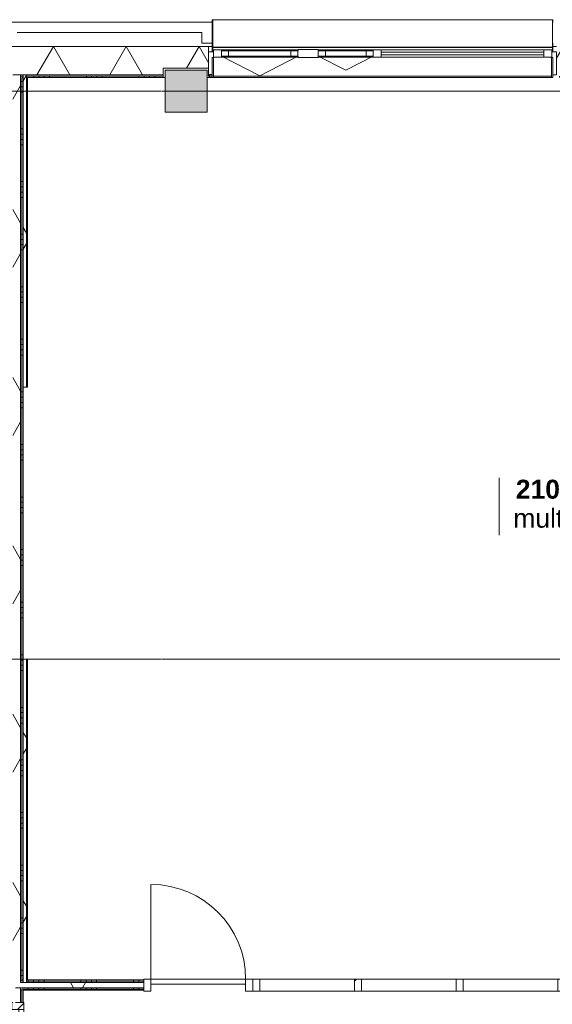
# Model space of a CAD drawing. Header units: millimetres. Extents: x -6115 to 78411, y -6358 to 59618.
# Tile 57 of 99: x 21616 to 26681, y 39917 to 49280. Entities that reach past the tile are written whole.
import ezdxf

# ---------------------------------------------------------------- set-up
doc = ezdxf.new("R2010")
doc.units = ezdxf.units.MM
doc.linetypes.add('stramien', pattern=[22.225, 12.7, -3.175, 3.175, -3.175])
for name, color, linetype, lineweight in [('00_Algemeen', 7, 'Continuous', 35), ('22_Metselwerk', 7, 'Continuous', 9), ('25_Metaalconstructiewerk', 7, 'Continuous', 9), ('30_Kozijnen-ramen-deuren', 7, 'Continuous', 9), ('42_Dekvloeren en vloersystemen', 7, 'Continuous', 9)]:
    doc.layers.add(name, color=color, linetype=linetype, lineweight=lineweight)
doc.styles.add('Arial_1', font='arial.ttf', dxfattribs={"height": 180})
doc.styles.add('Arial_B', font='arialbd.ttf', dxfattribs={"height": 180})
pattern_1 = [(90, (27197.5, 40050), (-500, -2e-12), []), (90, (27247.5, 40050), (-500, -2e-12), []), (90, (27297.5, 40050), (-500, -2e-12), []), (90, (27347.5, 40050), (-500, -2e-12), [])]
pattern_2 = [(60, (0, 0), (-692.82, 400), []), (120, (0, 0), (-692.82, -400), [])]
pattern_3 = [(180, (21650, 44590), (7e-13, -500), []), (180, (21650, 44640), (7e-13, -500), []), (180, (21650, 44690), (7e-13, -500), []), (180, (21650, 44740), (7e-13, -500), [])]

# ---------------------------------------------------------------- blocks, each defined once
blk = doc.blocks.new('Direct Shape - 2410-10368 v1 - IFC-model constructie _zonder onderbouw_ _MM21228_-1202243-02 tweede verdieping overzicht')
at = {"layer": '25_Metaalconstructiewerk'}
blk.add_hatch(color=256, dxfattribs=at).paths.add_polyline_path([(23400, 48400), (23400, 48800), (23000, 48800), (23000, 48400), (23001.7, 48400)])
for p, q in [((23000, 48800), (23000, 48400)), ((23400, 48800), (23000, 48800)), ((23400, 48400), (23400, 48800)), ((23000, 48400), (23400, 48400))]:
    blk.add_line(p, q, dxfattribs=at)
blk = doc.blocks.new('Direct Shape - NLRS_28_SC_TLB_kolom vierkant prefab_gen_AT_kolom vierkant_gen_lxb 400x400_856089-1202244-02 tweede verdieping overzicht')
blk.add_blockref('Direct Shape - 2410-10368 v1 - IFC-model constructie _zonder onderbouw_ _MM21228_-1202243-02 tweede verdieping overzicht', (0, 0))
blk = doc.blocks.new('2410-10368 v1 - IFC-model constructie _zonder onderbouw_ _MM21228__ifc-1-02 tweede verdieping overzicht')
at = {"layer": '25_Metaalconstructiewerk', "lineweight": 9}
blk.add_blockref('Direct Shape - NLRS_28_SC_TLB_kolom vierkant prefab_gen_AT_kolom vierkant_gen_lxb 400x400_856089-1202244-02 tweede verdieping overzicht', (0, 0), dxfattribs=at)
blk = doc.blocks.new('32_AEE_VO_FIX_Binnendeuren - DD_1800x2600_glasdeuren meranti-8429456-02 tweede verdieping overzicht')
at = {"layer": '30_Kozijnen-ramen-deuren', "true_color": 0xc0c0c0}
h = blk.add_hatch(dxfattribs=at)
h.set_pattern_fill('FP_161', color=9, style=0, pattern_type=2)
h.set_pattern_definition([(135, (38967, -21600), (-212.132, -212.132), [])])
h.paths.add_polyline_path([(967, -57), (967, 57), (900, 57), (900, -57)])
h.paths.add_polyline_path([(-900, 57), (-967, 57), (-967, -57), (-900, -57)])
at = {"layer": '30_Kozijnen-ramen-deuren', "true_color": 0xbfbfbf}
for points in [[(-200, 57), (-700, 57), (-700, 7), (-200, 7)], [(700, 7), (700, 57), (200, 57), (200, 7)]]:
    blk.add_hatch(color=9, dxfattribs=at).paths.add_polyline_path(points)
at = {"layer": '30_Kozijnen-ramen-deuren'}
for p, q in [((-900, 57), (-967, 57)), ((-967, 57), (-967, 50)), ((-700, 57), (-900, 57)), ((-900, 57), (-900, 7)), ((-900, -57), (-900, 57)), ((-900, 7), (-700, 7)), ((-200, 57), (-700, 57)), ((-700, 7), (-700, 57)), ((-700, 7), (-200, 7)), ((0, 57), (-200, 57)), ((-200, 57), (-200, 7)), ((-200, 7), (0, 7)), ((0, 57), (200, 57)), ((0, 7), (0, 57)), ((0, 7), (0, 57)), ((200, 7), (0, 7)), ((200, 57), (700, 57)), ((200, 57), (200, 7)), ((700, 7), (200, 7)), ((700, 57), (900, 57)), ((700, 7), (700, 57)), ((900, 7), (700, 7)), ((900, 57), (900, 7)), ((900, 57), (900, -57)), ((967, 57), (900, 57)), ((-967, -50), (-967, -57)), ((-967, -57), (-900, -57)), ((900, -57), (967, -57))]:
    blk.add_line(p, q, dxfattribs=at)
blk = doc.blocks.new('32_AEE_VO_FIX_Binnendeuren - D_900x2600_Dicht Paneel lariks-8016393-02 tweede verdieping overzicht')
at = {"layer": '30_Kozijnen-ramen-deuren'}
for p, q in [((-450, 57), (-517, 57)), ((-517, 57), (-517, 50)), ((450, 57), (-450, 57)), ((-450, 57), (-450, 7)), ((-450, -57), (-450, 57)), ((-450, 7), (450, 7)), ((450, 7), (450, 57)), ((450, 57), (450, -57)), ((517, 57), (450, 57)), ((517, -57), (517, 57)), ((-517, -50), (-517, -57)), ((-517, -57), (-450, -57)), ((450, -57), (517, -57))]:
    blk.add_line(p, q, dxfattribs=at)
blk = doc.blocks.new('31_AEE_SA_Stelkozijn Special A3 - Specials A3-8377120-02 tweede verdieping overzicht')
at = {"layer": '30_Kozijnen-ramen-deuren', "lineweight": 18}
for p, q in [((-1620.1, 502.5), (-1655, 502.5)), ((-1655, 502.5), (-1655, 284.5)), ((-1620.1, 338.5), (-1620.1, 502.5)), ((1655, 502.5), (1620.1, 502.5)), ((1620.1, 502.5), (1620.1, 338.5)), ((1655, 284.5), (1655, 502.5)), ((-1655, 284.5), (-1608.1, 284.5)), ((-1608.1, 338.5), (-1620.1, 338.5)), ((-1608.1, 284.5), (-1608.1, 338.5)), ((1620.1, 338.5), (1608.1, 338.5)), ((1608.1, 338.5), (1608.1, 284.5)), ((1608.1, 284.5), (1655, 284.5))]:
    blk.add_line(p, q, dxfattribs=at)
at = {"layer": '30_Kozijnen-ramen-deuren'}
for p, q in [((-1607.6, 514.5), (1607.6, 514.5)), ((1647.4, 514.5), (1655, 514.5)), ((1655, 514.5), (1655, 502.5)), ((-1620, 232.5), (-1655, 232.5)), ((1655, 232.5), (1620, 232.5))]:
    blk.add_line(p, q, dxfattribs=at)
blk = doc.blocks.new('41_AEE_SA_Lekdorpel_40mm overstek - Lekdorpel-6559035-02 tweede verdieping overzicht')
at = {"layer": '30_Kozijnen-ramen-deuren'}
for p, q in [((-1620, 200), (-1620, 280.5)), ((-1608.1, 280.5), (-1620, 280.5)), ((-1615, -13.4), (-1615, 279.5)), ((-1615, 279.5), (-1608.1, 279.5)), ((1620, 280.5), (1608.1, 280.5)), ((1608.1, 279.5), (1615, 279.5)), ((1615, 279.5), (1615, -13.4)), ((1620, 280.5), (1620, 200)), ((1620, 0), (1620, -13.4)), ((-1620, -13.4), (-1620, 0)), ((-1620, -13.4), (-1620, -22.5)), ((-1620, -21.5), (-1620, -22.5)), ((-1620, -22.5), (-1615, -22.5)), ((-1615, -13.4), (-1615, -22.5)), ((-1615, -21.7), (-1615, -22.5)), ((-1615, -22.5), (1615, -22.5)), ((1615, -22.5), (1615, -13.4)), ((1615, -22.5), (1615, -21.7)), ((1615, -22.5), (1620, -22.5)), ((1620, -22.5), (1620, -13.4)), ((1620, -22.5), (1620, -21.5))]:
    blk.add_line(p, q, dxfattribs=at)
blk = doc.blocks.new('AEE_SA_Dagkant_interieur - Dagkant Interieur-6559036-02 tweede verdieping overzicht')
at = {"layer": '30_Kozijnen-ramen-deuren', "lineweight": 18}
for p, q in [((-1607.6, 527), (-1620.1, 527)), ((-1620.1, 527), (-1620.1, 335.6)), ((-1607.6, 335.6), (-1607.6, 527)), ((1620.1, 527), (1607.6, 527)), ((1607.6, 527), (1607.6, 335.6)), ((1620.1, 335.6), (1620.1, 527)), ((-1620.1, 335.6), (-1607.6, 335.6)), ((1607.6, 335.6), (1620.1, 335.6))]:
    blk.add_line(p, q, dxfattribs=at)
blk = doc.blocks.new('32_AEE_VO_FIX_Binnenramen - 32_AEE_kozijn hout 3-delig 900x1800 lariks-7993482-02 tweede verdieping overzicht')
at = {"layer": '30_Kozijnen-ramen-deuren', "true_color": 0xc0c0c0}
h = blk.add_hatch(dxfattribs=at)
h.set_pattern_fill('FP_353', color=9, style=0, pattern_type=2)
h.set_pattern_definition([(45, (-25316, -40100), (-212.132, 212.132), [])])
h.paths.add_polyline_path([(-450, -57), (-450, 57), (-517, 57), (-517, -57)])
at = {"layer": '30_Kozijnen-ramen-deuren'}
for p, q in [((-1417, 57), (-1484, 57)), ((-1484, 57), (-1484, -57)), ((-1417, -57), (-1417, 57)), ((-1417, 57), (-517, 57)), ((-450, 57), (-517, 57)), ((-517, 57), (-517, -57)), ((-450, -57), (-450, 57)), ((-450, 57), (450, 57)), ((517, 57), (450, 57)), ((450, 57), (450, -57)), ((517, -57), (517, 57)), ((517, 57), (1417, 57)), ((1484, 57), (1417, 57)), ((1417, 57), (1417, -57)), ((1484, 50), (1484, 57)), ((-1484, -57), (-1417, -57)), ((-1417, -57), (-517, -57)), ((-517, -57), (-450, -57)), ((-450, -57), (450, -57)), ((450, -57), (517, -57)), ((517, -57), (1417, -57)), ((1417, -57), (1484, -57)), ((1484, -57), (1484, -50))]:
    blk.add_line(p, q, dxfattribs=at)
blk = doc.blocks.new('System Panel - 31_AEE_glas-6558940-02 tweede verdieping overzicht')
at = {"layer": '30_Kozijnen-ramen-deuren'}
for p, q in [((773, 12.5), (-773, 12.5)), ((-773, 12.5), (-773, -12.5)), ((773, -12.5), (773, 12.5)), ((-773, -12.5), (773, -12.5))]:
    blk.add_line(p, q, dxfattribs=at)
blk = doc.blocks.new('Rectangular Mullion - 21_AEE_aluminium_BxD_76x68mm-6558924-02 tweede verdieping overzicht')
at = {"layer": '30_Kozijnen-ramen-deuren'}
for p, q in [((25053.5, 48992), (26599.5, 48992)), ((25053.5, 48924), (26599.5, 48924))]:
    blk.add_line(p, q, dxfattribs=at)
blk = doc.blocks.new('Rectangular Mullion - 21_AEE_aluminium_BxD_76x68mm-6558947-02 tweede verdieping overzicht')
at = {"layer": '30_Kozijnen-ramen-deuren'}
for p, q in [((0, 34), (-76, 34)), ((-76, 34), (-76, -34)), ((0, -34), (0, 34)), ((-76, -34), (0, -34))]:
    blk.add_line(p, q, dxfattribs=at)
blk = doc.blocks.new('31_AEE_VO_Vliesgevel Paneel - Raam Paneel-6558952-02 tweede verdieping overzicht')
at = {"layer": '30_Kozijnen-ramen-deuren'}
for p, q in [((-296.8, 25), (-363.8, 25)), ((-363.8, 25), (-363.8, -25)), ((296.8, 25), (-296.8, 25)), ((-296.8, -25), (-296.8, 25)), ((363.8, 25), (296.8, 25)), ((296.8, 25), (296.8, -25)), ((363.8, -25), (363.8, 25)), ((-363.8, -25), (-296.8, -25)), ((-296.8, -25), (296.8, -25)), ((296.8, -25), (363.8, -25))]:
    blk.add_line(p, q, dxfattribs=at)
blk = doc.blocks.new('Rectangular Mullion - 21_AEE_aluminium_BxD_76x68mm-6558954-02 tweede verdieping overzicht')
at = {"layer": '30_Kozijnen-ramen-deuren'}
for p, q in [((-76, 34), (0, 34)), ((-76, 25), (-76, 34)), ((0, 34), (0, -34)), ((-76, -34), (-76, -25)), ((0, -34), (-76, -34))]:
    blk.add_line(p, q, dxfattribs=at)
blk = doc.blocks.new('Rectangular Mullion - 21_AEE_aluminium_BxD_193x77mm-V230-02 tweede verdieping overzicht')
at = {"layer": '30_Kozijnen-ramen-deuren'}
for p, q in [((-96.5, 38.5), (96.5, 38.5)), ((-96.5, 25), (-96.5, 38.5)), ((96.5, 38.5), (96.5, 25)), ((-96.5, -38.5), (-96.5, -25)), ((96.5, -38.5), (-96.5, -38.5)), ((96.5, -25), (96.5, -38.5))]:
    blk.add_line(p, q, dxfattribs=at)
blk = doc.blocks.new('31_AEE_VO_Vliesgevel Paneel - Raam Paneel-6558957-02 tweede verdieping overzicht')
at = {"layer": '30_Kozijnen-ramen-deuren'}
for p, q in [((-193.75, 25), (-260.75, 25)), ((-260.75, 25), (-260.75, -25)), ((193.75, 25), (-193.75, 25)), ((-193.75, -25), (-193.75, 25)), ((260.75, 25), (193.75, 25)), ((193.75, 25), (193.75, -25)), ((260.75, -25), (260.75, 25)), ((-260.75, -25), (-193.75, -25)), ((-193.75, -25), (193.75, -25)), ((193.75, -25), (260.75, -25))]:
    blk.add_line(p, q, dxfattribs=at)
blk = doc.blocks.new('Rectangular Mullion - 21_AEE_aluminium_BxD_76x68mm-6558935-02 tweede verdieping overzicht')
at = {"layer": '30_Kozijnen-ramen-deuren'}
for p, q in [((-38, 34), (38, 34)), ((-38, -34), (-38, 34)), ((38, 34), (38, 25)), ((38, -34), (-38, -34)), ((38, -25), (38, -34))]:
    blk.add_line(p, q, dxfattribs=at)
blk = doc.blocks.new('Rectangular Mullion - 21_AEE_aluminium_BxD_76x68mm-6558936-02 tweede verdieping overzicht')
at = {"layer": '30_Kozijnen-ramen-deuren'}
for p, q in [((24456, 48992), (24977.5, 48992)), ((24977.5, 48924), (24456, 48924))]:
    blk.add_line(p, q, dxfattribs=at)
blk = doc.blocks.new('Rectangular Mullion - 21_AEE_aluminium_BxD_76x68mm-6558928-02 tweede verdieping overzicht')
at = {"layer": '30_Kozijnen-ramen-deuren'}
for p, q in [((23535.3, 48992), (24263, 48992)), ((24263, 48924), (23535.3, 48924))]:
    blk.add_line(p, q, dxfattribs=at)
blk = doc.blocks.new('30_AEE_VO_draairichting - 30_AEE_VO_draairichting-8197402-02 tweede verdieping overzicht')
at = {"layer": '30_Kozijnen-ramen-deuren'}
for p, q in [((0, 188.3), (-363.8, 0)), ((363.8, 0), (0, 188.3))]:
    blk.add_line(p, q, dxfattribs=at)
blk = doc.blocks.new('30_AEE_VO_draairichting - 30_AEE_VO_draairichting-8197424-02 tweede verdieping overzicht')
at = {"layer": '30_Kozijnen-ramen-deuren'}
for p, q in [((0, 135), (-260.8, 0)), ((260.7, 0), (0, 135))]:
    blk.add_line(p, q, dxfattribs=at)
blk = doc.blocks.new('AEE_Zonnescherm6 - AEE_Zonnescherm-6441903-02 tweede verdieping overzicht')
at = {"layer": '30_Kozijnen-ramen-deuren'}
for p, q in [((23455.5, 54405.2), (26675.5, 54405.2)), ((23455.5, 54405.2), (23455.5, 54402.2)), ((26675.5, 54402.2), (23455.5, 54402.2)), ((26675.5, 54405.2), (26675.5, 54402.2))]:
    blk.add_line(p, q, dxfattribs=at)
blk = doc.blocks.new('30_AEE_VO_draairichting - 30_AEE_VO_draairichting-8193441-02 tweede verdieping overzicht')
at = {"layer": '30_Kozijnen-ramen-deuren'}
blk.add_line((-450, 900), (-450, 0), dxfattribs=at)
blk.add_arc((-450, 0), 900, 360, 90, dxfattribs=at)
blk = doc.blocks.new('00_AEE_tag_ruimte_klein - Naam _ nummer-752176-02 tweede verdieping overzicht')
at = {"layer": '00_Algemeen', "lineweight": 9}
for p, q in [((-8.061, 7.172), (-8.061, 4.245)), ((-8.061, 4.468), (-8.061, 1.718))]:
    blk.add_line(p, q, dxfattribs=at)

msp = doc.modelspace()

# ---------------------------------------------------------------- hatches: boundary and pattern name
at = {"layer": '22_Metselwerk'}
h = msp.add_hatch(dxfattribs=at)
h.set_pattern_fill('FP_207', color=256, angle=60, style=0, pattern_type=2)
h.set_pattern_definition([(240, (35100, 49024.5), (519.615, -300), []), (300, (35100, 49024.5), (519.615, 300), [])])
h.paths.add_polyline_path([(220, 48754.5), (3957.5, 48754.5), (3957.5, 48972.5), (3810, 48972.5), (3810, 49024.5), (-154.5, 49024.5), (-154.5, 48820), (220, 48820)])
h.paths.add_polyline_path([(5175.2, 48754.5), (5180, 48754.5), (5180, 48820), (5620, 48820), (5620, 48754.5), (5757.5, 48754.5), (5757.5, 48972.5), (5610, 48972.5), (5610, 49024.5), (5190, 49024.5), (5190, 48972.5), (5042.5, 48972.5), (5042.5, 48754.5)])
h.paths.add_polyline_path([(6842.5, 48754.5), (7557.5, 48754.5), (7557.5, 48972.5), (7410, 48972.5), (7410, 49024.5), (6990, 49024.5), (6990, 48972.5), (6842.5, 48972.5)])
h.paths.add_polyline_path([(8642.5, 48754.5), (9357.5, 48754.5), (9357.5, 48972.5), (9210, 48972.5), (9210, 49024.5), (8790, 49024.5), (8790, 48972.5), (8642.5, 48972.5)])
h.paths.add_polyline_path([(10580, 48754.5), (10580, 48820), (11020, 48820), (11020, 48754.5), (11157.5, 48754.5), (11157.5, 48972.5), (11010, 48972.5), (11010, 49024.5), (10590, 49024.5), (10590, 48972.5), (10442.5, 48972.5), (10442.5, 48754.5)])
h.paths.add_polyline_path([(12242.5, 48754.5), (12957.5, 48754.5), (12957.5, 48972.5), (12810, 48972.5), (12810, 49024.5), (12390, 49024.5), (12390, 48972.5), (12242.5, 48972.5)])
h.paths.add_polyline_path([(14042.5, 48754.5), (14757.5, 48754.5), (14757.5, 48972.5), (14610, 48972.5), (14610, 49024.5), (14190, 49024.5), (14190, 48972.5), (14042.5, 48972.5)])
h.paths.add_polyline_path([(15842.5, 48754.5), (15980, 48754.5), (15980, 48820), (16420, 48820), (16420, 48754.5), (16557.5, 48754.5), (16557.5, 48972.5), (16410, 48972.5), (16410, 49024.5), (15990, 49024.5), (15990, 48972.5), (15842.5, 48972.5)])
h.paths.add_polyline_path([(17642.5, 48754.5), (18357.5, 48754.5), (18357.5, 48972.5), (18210, 48972.5), (18210, 49024.5), (17790, 49024.5), (17790, 48972.5), (17642.5, 48972.5)])
h.paths.add_polyline_path([(19442.5, 48754.5), (20157.5, 48754.5), (20157.5, 48972.5), (20010, 48972.5), (20010, 49024.5), (19590, 49024.5), (19590, 48972.5), (19442.5, 48972.5)])
h.paths.add_polyline_path([(21242.5, 48754.5), (22980, 48754.5), (22980, 48820), (23412.4, 48820), (23412.4, 49024.5), (21390, 49024.5), (21390, 48972.5), (21242.5, 48972.5)])
h.paths.add_polyline_path([(23447.4, 48754.5), (23447.4, 48757.5), (23420, 48757.5), (23420, 48754.5)])
h.paths.add_polyline_path([(26687.4, 48754.5), (26870, 48754.5), (26870, 48820), (27130, 48820), (27130, 48754.5), (27347, 48754.5), (27347, 48757.5), (27312, 48757.5), (27312, 49024.5), (26722.4, 49024.5), (26722.4, 48757.5), (26687.4, 48757.5)])
h.paths.add_polyline_path([(29267, 48754.5), (29570, 48754.5), (29570, 48820), (29830, 48820), (29830, 48754.5), (29939, 48754.5), (29939, 49024.5), (29302, 49024.5), (29302, 48757.5), (29267, 48757.5)])
h.paths.add_polyline_path([(31835.2, 48754.5), (32270, 48754.5), (32270, 48820), (32530, 48820), (32530, 48754.5), (33960, 48754.5), (33960, 48820), (34212.4, 48820), (34212.4, 49024.5), (31835.2, 49024.5)])
h.paths.add_polyline_path([(34247.4, 48754.5), (34247.4, 48757.5), (34220, 48757.5), (34220, 48754.5)])
h.paths.add_polyline_path([(37575, 48754.5), (37670, 48754.5), (37670, 48820), (37930, 48820), (37930, 48754.5), (38147, 48754.5), (38147, 48757.5), (38112, 48757.5), (38112, 49024.5), (37522.4, 49024.5), (37522.4, 48757.5), (37487.4, 48757.5), (37487.4, 48754.5), (37504.5, 48754.5)])
h.paths.add_polyline_path([(40067, 48754.5), (40370, 48754.5), (40370, 48820), (40630, 48820), (40630, 48754.5), (40727.1, 48754.5), (40727.1, 48757.5), (40692.1, 48757.5), (40692.1, 49024.5), (40102, 49024.5), (40102, 48757.5), (40067, 48757.5)])
h.paths.add_polyline_path([(42647.1, 48754.5), (42980, 48754.5), (42980, 48820), (43420, 48820), (43420, 48754.5), (43557.5, 48754.5), (43557.5, 48972.5), (43410, 48972.5), (43410, 49024.5), (42682.1, 49024.5), (42682.1, 48757.5), (42647.1, 48757.5)])
h.paths.add_polyline_path([(44642.5, 48754.5), (45357.5, 48754.5), (45357.5, 48972.5), (45210, 48972.5), (45210, 49024.5), (44790, 49024.5), (44790, 48972.5), (44642.5, 48972.5)])
h.paths.add_polyline_path([(46442.5, 48754.5), (47157.5, 48754.5), (47157.5, 48972.5), (47010, 48972.5), (47010, 49024.5), (46590, 49024.5), (46590, 48972.5), (46442.5, 48972.5)])
h.paths.add_polyline_path([(48380, 48754.5), (48380, 48820), (48820, 48820), (48820, 48754.5), (48957.5, 48754.5), (48957.5, 48972.5), (48810, 48972.5), (48810, 49024.5), (48390, 49024.5), (48390, 48972.5), (48242.5, 48972.5), (48242.5, 48754.5)])
h.paths.add_polyline_path([(50042.5, 48754.5), (50757.5, 48754.5), (50757.5, 48972.5), (50610, 48972.5), (50610, 49024.5), (50190, 49024.5), (50190, 48972.5), (50042.5, 48972.5)])
h.paths.add_polyline_path([(51842.5, 48754.5), (52557.5, 48754.5), (52557.5, 48972.5), (52410, 48972.5), (52410, 49024.5), (51990, 49024.5), (51990, 48972.5), (51842.5, 48972.5)])
h.paths.add_polyline_path([(53642.5, 48754.5), (53780, 48754.5), (53780, 48820), (54220, 48820), (54220, 48754.5), (54357.5, 48754.5), (54357.5, 48972.5), (54210, 48972.5), (54210, 49024.5), (53790, 49024.5), (53790, 48972.5), (53642.5, 48972.5)])
h.paths.add_polyline_path([(55442.5, 48754.5), (56157.5, 48754.5), (56157.5, 48972.5), (56010, 48972.5), (56010, 49024.5), (55590, 49024.5), (55590, 48972.5), (55442.5, 48972.5)])
h.paths.add_polyline_path([(57242.5, 48754.5), (57957.5, 48754.5), (57957.5, 48972.5), (57810, 48972.5), (57810, 49024.5), (57390, 49024.5), (57390, 48972.5), (57242.5, 48972.5)])
h.paths.add_polyline_path([(59180, 48754.5), (59180, 48820), (59620, 48820), (59620, 48754.5), (59757.5, 48754.5), (59757.5, 48972.5), (59610, 48972.5), (59610, 49024.5), (59190, 49024.5), (59190, 48972.5), (59042.5, 48972.5), (59042.5, 48754.5)])
h.paths.add_polyline_path([(60842.5, 48754.5), (61557.5, 48754.5), (61557.5, 48972.5), (61410, 48972.5), (61410, 49024.5), (60990, 49024.5), (60990, 48972.5), (60842.5, 48972.5)])
h.paths.add_polyline_path([(62642.5, 48754.5), (63357.5, 48754.5), (63357.5, 48972.5), (63210, 48972.5), (63210, 49024.5), (62790, 49024.5), (62790, 48972.5), (62642.5, 48972.5)])
h.paths.add_polyline_path([(64580, 48754.5), (64580, 48820), (65020, 48820), (65020, 48754.5), (65157.5, 48754.5), (65157.5, 48972.5), (65010, 48972.5), (65010, 49024.5), (64590, 49024.5), (64590, 48972.5), (64442.5, 48972.5), (64442.5, 48754.5)])
h.paths.add_polyline_path([(66242.5, 48754.5), (69980, 48754.5), (69980, 48820), (70354.5, 48820), (70354.5, 49024.5), (66390, 49024.5), (66390, 48972.5), (66242.5, 48972.5)])
h = msp.add_hatch(dxfattribs=at)
h.set_pattern_fill('FP_208', color=256, angle=90, style=0, pattern_type=2)
h.set_pattern_definition([(270, (34900, 49024.5), (500, -2e-12), []), (270, (34850, 49024.5), (500, -2e-12), []), (270, (34800, 49024.5), (500, -2e-12), []), (270, (34750, 49024.5), (500, -2e-12), [])])
h.paths.add_polyline_path([(220, 48730), (3957.5, 48730), (3957.5, 48742.5), (220, 48742.5)])
h.paths.add_polyline_path([(5180, 48730), (5180, 48742.5), (5042.5, 48742.5), (5042.5, 48730)])
h.paths.add_polyline_path([(5757.5, 48730), (5757.5, 48742.5), (5620, 48742.5), (5620, 48730)])
h.paths.add_polyline_path([(6842.5, 48730), (7157.5, 48730), (7157.5, 48742.5), (6842.5, 48742.5)])
h.paths.add_polyline_path([(7187.5, 48730), (7287.5, 48730), (7287.5, 48742.5), (7187.5, 48742.5)])
h.paths.add_polyline_path([(7317.5, 48730), (7557.5, 48730), (7557.5, 48742.5), (7317.5, 48742.5)])
h.paths.add_polyline_path([(8642.5, 48730), (9357.5, 48730), (9357.5, 48742.5), (8642.5, 48742.5)])
h.paths.add_polyline_path([(10580, 48730), (10580, 48742.5), (10442.5, 48742.5), (10442.5, 48730)])
h.paths.add_polyline_path([(11020, 48730), (11157.5, 48730), (11157.5, 48742.5), (11020, 48742.5)])
h.paths.add_polyline_path([(12242.5, 48730), (12957.5, 48730), (12957.5, 48742.5), (12242.5, 48742.5)])
h.paths.add_polyline_path([(14042.5, 48730), (14450, 48730), (14450, 48742.5), (14042.5, 48742.5)])
h.paths.add_polyline_path([(14490, 48730), (14757.5, 48730), (14757.5, 48742.5), (14480, 48742.5), (14480, 48730)])
h.paths.add_polyline_path([(15842.5, 48730), (15980, 48730), (15980, 48742.5), (15842.5, 48742.5)])
h.paths.add_polyline_path([(16420, 48730), (16557.5, 48730), (16557.5, 48742.5), (16420, 48742.5)])
h.paths.add_polyline_path([(17642.5, 48730), (18357.5, 48730), (18357.5, 48742.5), (17642.5, 48742.5)])
h.paths.add_polyline_path([(19442.5, 48730), (20157.5, 48730), (20157.5, 48742.5), (19442.5, 48742.5)])
h.paths.add_polyline_path([(21537.5, 48730), (21550, 48730), (21550, 48742.5), (21242.5, 48742.5), (21242.5, 48730), (21525, 48730)])
h.paths.add_polyline_path([(21625, 48730), (21650, 48730), (21650, 48742.5), (21625, 48742.5)])
h.paths.add_polyline_path([(21680, 48730), (22980, 48730), (22980, 48742.5), (21680, 48742.5)])
h.paths.add_polyline_path([(23420, 48730), (23447.4, 48730), (23447.4, 48742.5), (23420, 48742.5)])
h.paths.add_polyline_path([(26687.4, 48730), (26870, 48730), (26870, 48742.5), (26687.4, 48742.5)])
h.paths.add_polyline_path([(27130, 48730), (27347, 48730), (27347, 48742.5), (27130, 48742.5)])
h.paths.add_polyline_path([(29267, 48730), (29570, 48730), (29570, 48742.5), (29267, 48742.5)])
h.paths.add_polyline_path([(29830, 48730), (29939, 48730), (29939, 48742.5), (29830, 48742.5)])
h.paths.add_polyline_path([(31835.2, 48730), (32270, 48730), (32270, 48742.5), (31835.2, 48742.5)])
h.paths.add_polyline_path([(32530, 48730), (33960, 48730), (33960, 48742.5), (32530, 48742.5)])
h.paths.add_polyline_path([(34247.4, 48730), (34247.4, 48742.5), (34220, 48742.5), (34220, 48730)])
h.paths.add_polyline_path([(37575, 48730), (37575, 48742.5), (37487.4, 48742.5), (37487.4, 48730), (37562.5, 48730)])
h.paths.add_polyline_path([(37670, 48730), (37670, 48742.5), (37625, 48742.5), (37625, 48730), (37650, 48730)])
h.paths.add_polyline_path([(37930, 48730), (38147, 48730), (38147, 48742.5), (37930, 48742.5)])
h.paths.add_polyline_path([(40067, 48730), (40370, 48730), (40370, 48742.5), (40067, 48742.5)])
h.paths.add_polyline_path([(40630, 48730), (40727.1, 48730), (40727.1, 48742.5), (40630, 48742.5)])
h.paths.add_polyline_path([(42647.1, 48730), (42980, 48730), (42980, 48742.5), (42647.1, 48742.5)])
h.paths.add_polyline_path([(43557.5, 48730), (43557.5, 48742.5), (43420, 48742.5), (43420, 48730), (43547.4, 48730)])
h.paths.add_polyline_path([(44642.5, 48730), (45357.5, 48730), (45357.5, 48742.5), (44642.5, 48742.5)])
h.paths.add_polyline_path([(46442.5, 48730), (47157.5, 48730), (47157.5, 48742.5), (46442.5, 48742.5)])
h.paths.add_polyline_path([(48242.5, 48730), (48380, 48730), (48380, 48742.5), (48242.5, 48742.5)])
h.paths.add_polyline_path([(48957.5, 48730), (48957.5, 48742.5), (48820, 48742.5), (48820, 48730)])
h.paths.add_polyline_path([(50042.5, 48730), (50757.5, 48730), (50757.5, 48742.5), (50042.5, 48742.5)])
h.paths.add_polyline_path([(51842.5, 48730), (52557.5, 48730), (52557.5, 48742.5), (51842.5, 48742.5)])
h.paths.add_polyline_path([(53780, 48730), (53780, 48742.5), (53642.5, 48742.5), (53642.5, 48730)])
h.paths.add_polyline_path([(54220, 48730), (54357.5, 48730), (54357.5, 48742.5), (54220, 48742.5)])
h.paths.add_polyline_path([(55442.5, 48730), (56157.5, 48730), (56157.5, 48742.5), (55442.5, 48742.5)])
h.paths.add_polyline_path([(57242.5, 48730), (57957.5, 48730), (57957.5, 48742.5), (57242.5, 48742.5)])
h.paths.add_polyline_path([(59042.5, 48730), (59180, 48730), (59180, 48742.5), (59042.5, 48742.5)])
h.paths.add_polyline_path([(59620, 48730), (59757.5, 48730), (59757.5, 48742.5), (59620, 48742.5)])
h.paths.add_polyline_path([(60842.5, 48730), (61557.5, 48730), (61557.5, 48742.5), (60842.5, 48742.5)])
h.paths.add_polyline_path([(62642.5, 48730), (63357.5, 48730), (63357.5, 48742.5), (62642.5, 48742.5)])
h.paths.add_polyline_path([(64442.5, 48730), (64580, 48730), (64580, 48742.5), (64442.5, 48742.5)])
h.paths.add_polyline_path([(65157.5, 48730), (65157.5, 48742.5), (65020, 48742.5), (65020, 48730)])
h.paths.add_polyline_path([(66242.5, 48730), (69980, 48730), (69980, 48742.5), (66242.5, 48742.5)])
h = msp.add_hatch(dxfattribs=at)
h.set_pattern_fill('FP_2', color=256, angle=60, style=0, pattern_type=2)
h.set_pattern_definition(pattern_2)
h.paths.add_polyline_path([(21625, 40075), (21625, 48754.5), (21550, 48754.5), (21550, 40075), (21575, 40075)])
h = msp.add_hatch(dxfattribs=at)
h.set_pattern_fill('FP_56', color=256, angle=90, style=0, pattern_type=2)
h.set_pattern_definition(pattern_3)
h.paths.add_polyline_path([(21637.5, 40050), (21637.5, 40075), (21625, 40075), (21625, 40050)])
h.paths.add_polyline_path([(21637.5, 40125), (21637.5, 48730), (21625, 48730), (21625, 40125)])
h = msp.add_hatch(dxfattribs=at)
h.set_pattern_fill('FP_56', color=256, angle=90, style=0, pattern_type=2)
h.set_pattern_definition(pattern_3)
h.paths.add_polyline_path([(21637.5, 40150), (21650, 40150), (21650, 48730), (21637.5, 48730), (21637.5, 40155.7)])
h = msp.add_hatch(dxfattribs=at)
h.set_pattern_fill('FP_2', color=256, angle=60, style=0, pattern_type=2)
h.set_pattern_definition(pattern_2)
h.paths.add_polyline_path([(21680, 45786.3), (21680, 48754.5), (21650, 48754.5), (21650, 45786.3)])
h = msp.add_hatch(dxfattribs=at)
h.set_pattern_fill('FP_377', color=256, angle=90, style=0, pattern_type=2)
h.set_pattern_definition([(360, (21650, 47058.1), (7e-13, 500), []), (360, (21650, 47008.1), (7e-13, 500), []), (360, (21650, 46958.1), (7e-13, 500), []), (360, (21650, 46908.1), (7e-13, 500), [])])
h.paths.add_polyline_path([(21690, 45786.3), (21690, 48730), (21680, 48730), (21680, 45786.3)])
h = msp.add_hatch(dxfattribs=at)
h.set_pattern_fill('FP_2', color=256, angle=60, style=0, pattern_type=2)
h.set_pattern_definition(pattern_2)
h.paths.add_polyline_path([(21650, 40125), (21680, 40125), (21680, 43200), (21650, 43200), (21650, 40137.5)])
h = msp.add_hatch(dxfattribs=at)
h.set_pattern_fill('FP_376', color=256, angle=90, style=0, pattern_type=2)
h.set_pattern_definition([(9e-14, (21650, 41475), (-8e-13, 500), []), (9e-14, (21650, 41425), (-8e-13, 500), []), (9e-14, (21650, 41375), (-8e-13, 500), []), (9e-14, (21650, 41325), (-8e-13, 500), [])])
h.paths.add_polyline_path([(21690, 40150), (21690, 43200), (21680, 43200), (21680, 40150)])
h = msp.add_hatch(dxfattribs=at)
h.set_pattern_fill('FP_2', color=256, angle=60, style=0, pattern_type=2)
h.set_pattern_definition(pattern_2)
h.paths.add_polyline_path([(32238, 40075), (32320, 40075), (32320, 40125), (32238, 40125)])
h.paths.add_polyline_path([(29270, 40075), (29270, 40125), (26800, 40125), (26800, 40075), (27835.9, 40075)])
h.paths.add_polyline_path([(22798, 40075), (22798, 40125), (21625, 40125), (21625, 40075), (21793.1, 40075)])
h = msp.add_hatch(dxfattribs=at)
h.set_pattern_fill('FP_22', color=256, angle=90, style=0, pattern_type=2)
h.set_pattern_definition(pattern_1)
h.paths.add_polyline_path([(32257.5, 40137.5), (32257.5, 40150), (32245, 40150), (32245, 40137.5)])
h.paths.add_polyline_path([(29270, 40137.5), (29270, 40150), (26800, 40150), (26800, 40137.5), (27835.9, 40137.5)])
h.paths.add_polyline_path([(21637.5, 40137.5), (21650, 40137.5), (21650, 40150), (21637.5, 40150)])
h.paths.add_polyline_path([(21793.1, 40137.5), (22798, 40137.5), (22798, 40150), (21680, 40150), (21680, 40137.5)])
h = msp.add_hatch(dxfattribs=at)
h.set_pattern_fill('FP_22', color=256, angle=90, style=0, pattern_type=2)
h.set_pattern_definition(pattern_1)
h.paths.add_polyline_path([(32270, 40125), (32270, 40137.5), (32245, 40137.5), (32245, 40125)])
h.paths.add_polyline_path([(29270, 40125), (29270, 40137.5), (26800, 40137.5), (26800, 40125), (27835.9, 40125)])
h.paths.add_polyline_path([(22798, 40125), (22798, 40137.5), (21680, 40137.5), (21680, 40125), (21793.1, 40125)])
h.paths.add_polyline_path([(21637.5, 40125), (21650, 40125), (21650, 40137.5), (21637.5, 40137.5)])
h = msp.add_hatch(dxfattribs=at)
h.set_pattern_fill('FP_22', color=256, angle=90, style=0, pattern_type=2)
h.set_pattern_definition(pattern_1)
h.paths.add_polyline_path([(32238, 40062.5), (32332.5, 40062.5), (32332.5, 40075), (32238, 40075)])
h.paths.add_polyline_path([(29270, 40062.5), (29270, 40075), (26800, 40075), (26800, 40062.5), (27835.9, 40062.5)])
h.paths.add_polyline_path([(22798, 40062.5), (22798, 40075), (21637.5, 40075), (21637.5, 40062.5), (21793.1, 40062.5)])
h = msp.add_hatch(dxfattribs=at)
h.set_pattern_fill('FP_22', color=256, angle=90, style=0, pattern_type=2)
h.set_pattern_definition(pattern_1)
h.paths.add_polyline_path([(32238, 40050), (32345, 40050), (32345, 40062.5), (32238, 40062.5)])
h.paths.add_polyline_path([(29270, 40050), (29270, 40062.5), (26800, 40062.5), (26800, 40050), (27835.9, 40050)])
h.paths.add_polyline_path([(21793.1, 40050), (22798, 40050), (22798, 40062.5), (21637.5, 40062.5), (21637.5, 40050), (21650, 40050)])

# ---------------------------------------------------------------- linework, layer by layer
at = {"layer": '00_Algemeen', "color": 150, "linetype": 'stramien', "lineweight": 9, "true_color": 0x0080ff}
for p, q in [((77811.4, 48600), (-5515.3, 48600)), ((77811.4, 43200), (-5515.3, 43200))]:
    msp.add_line(p, q, dxfattribs=at)
at = {"layer": '22_Metselwerk', "lineweight": 18}
for p, q in [((23447.4, 49257), (21492.5, 49257)), ((23447.4, 49057), (23447.4, 49257)), ((21592.5, 49157), (23347.4, 49157)), ((23347.4, 49157), (23347.4, 49057)), ((23412.4, 49024.5), (21390, 49024.5)), ((23347.4, 49057), (23447.4, 49057)), ((23412.4, 48820), (23412.4, 49024.5)), ((22980, 48754.5), (22980, 48820)), ((22980, 48820), (23412.4, 48820)), ((21625, 40125), (21625, 48754.5)), ((21625, 48754.5), (22980, 48754.5)), ((23447.4, 48757.5), (23420, 48757.5)), ((23420, 48757.5), (23420, 48754.5)), ((23420, 48754.5), (23447.4, 48754.5)), ((23447.4, 48754.5), (23447.4, 48757.5)), ((21625, 40125), (22798, 40125)), ((21625, 40075), (22798, 40075)), ((21625, 39934), (21625, 40075)), ((22798, 40075), (22798, 40125)), ((21575, 39934), (21625, 39934))]:
    msp.add_line(p, q, dxfattribs=at)
at = {"layer": '22_Metselwerk'}
for p, q in [((21550, 48754.5), (21625, 48754.5)), ((21625, 48742.5), (21650, 48742.5)), ((21650, 48730), (21637.5, 48730)), ((21637.5, 40137.5), (21637.5, 48730)), ((21650, 48754.5), (21650, 40125)), ((21680, 45786.3), (21680, 48754.5)), ((21680, 48742.5), (22980, 48742.5)), ((21690, 48730), (22980, 48730)), ((21690, 45786.3), (21690, 48730)), ((22980, 48730), (22980, 48754.5)), ((23420, 48754.5), (23420, 48730)), ((23420, 48742.5), (23447.4, 48742.5)), ((23420, 48730), (23447.4, 48730)), ((23447.4, 48730), (23447.4, 48754.5)), ((21650, 45786.3), (21690, 45786.3)), ((21690, 43200), (21650, 43200)), ((21680, 43200), (21680, 40125)), ((21690, 40150), (21690, 43200)), ((21575, 40075), (21625, 40075)), ((21650, 40150), (21637.5, 40150)), ((21650, 40137.5), (21637.5, 40137.5)), ((22798, 40150), (21680, 40150)), ((21680, 40137.5), (22798, 40137.5)), ((22798, 40125), (22798, 40150)), ((22798, 40050), (22798, 40075)), ((21625, 40050), (21637.5, 40050)), ((21637.5, 40062.5), (22798, 40062.5)), ((21637.5, 39934), (21637.5, 40062.5)), ((21650, 40050), (22798, 40050)), ((21650, 39934), (21650, 40050)), ((21625, 39934), (21650, 39934))]:
    msp.add_line(p, q, dxfattribs=at)
at = {"layer": '42_Dekvloeren en vloersystemen'}
for p, q in [((23000, 48730), (22980, 48730)), ((23420, 48730), (23400, 48730)), ((26675, 48730), (23459.8, 48730))]:
    msp.add_line(p, q, dxfattribs=at)

# ---------------------------------------------------------------- block references
at = {"lineweight": 5}
msp.add_blockref('2410-10368 v1 - IFC-model constructie _zonder onderbouw_ _MM21228__ifc-1-02 tweede verdieping overzicht', (0, 0), dxfattribs=at)
at = {"layer": '00_Algemeen', "lineweight": 9, "xscale": 99.99999999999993, "yscale": 99.99999999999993, "zscale": 99.99999999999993}
msp.add_blockref('00_AEE_tag_ruimte_klein - Naam _ nummer-752176-02 tweede verdieping overzicht', (26983.3, 44205.1), dxfattribs=at)
at = {"layer": '30_Kozijnen-ramen-deuren'}
for name, p, rotation in [('41_AEE_SA_Lekdorpel_40mm overstek - Lekdorpel-6559035-02 tweede verdieping overzicht', (25067.4, 49257), 180), ('31_AEE_SA_Stelkozijn Special A3 - Specials A3-8377120-02 tweede verdieping overzicht', (25067.4, 49257), 180), ('31_AEE_VO_Vliesgevel Paneel - Raam Paneel-6558952-02 tweede verdieping overzicht', (23899.1, 48958), 180), ('31_AEE_VO_Vliesgevel Paneel - Raam Paneel-6558957-02 tweede verdieping overzicht', (24716.7, 48958), 180), ('System Panel - 31_AEE_glas-6558940-02 tweede verdieping overzicht', (25826.5, 48958), 180), ('AEE_SA_Dagkant_interieur - Dagkant Interieur-6559036-02 tweede verdieping overzicht', (25067.4, 49257), 180), ('30_AEE_VO_draairichting - 30_AEE_VO_draairichting-8197402-02 tweede verdieping overzicht', (23899.1, 48933), 180), ('30_AEE_VO_draairichting - 30_AEE_VO_draairichting-8197424-02 tweede verdieping overzicht', (24716.7, 48933), 180), ('32_AEE_VO_FIX_Binnendeuren - DD_1800x2600_glasdeuren meranti-8429456-02 tweede verdieping overzicht', (21600, 38967), 269.9999999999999)]:
    msp.add_blockref(name, p, dxfattribs=dict(at, rotation=rotation))
for name, p in [('AEE_Zonnescherm6 - AEE_Zonnescherm-6441903-02 tweede verdieping overzicht', (0, -5386.2)), ('Rectangular Mullion - 21_AEE_aluminium_BxD_76x68mm-6558928-02 tweede verdieping overzicht', (0, 0)), ('Rectangular Mullion - 21_AEE_aluminium_BxD_76x68mm-6558936-02 tweede verdieping overzicht', (0, 0)), ('Rectangular Mullion - 21_AEE_aluminium_BxD_76x68mm-6558924-02 tweede verdieping overzicht', (0, 0)), ('Rectangular Mullion - 21_AEE_aluminium_BxD_76x68mm-6558947-02 tweede verdieping overzicht', (26675.5, 48958)), ('30_AEE_VO_draairichting - 30_AEE_VO_draairichting-8193441-02 tweede verdieping overzicht', (23315, 40157)), ('32_AEE_VO_FIX_Binnendeuren - D_900x2600_Dicht Paneel lariks-8016393-02 tweede verdieping overzicht', (23315, 40100)), ('32_AEE_VO_FIX_Binnenramen - 32_AEE_kozijn hout 3-delig 900x1800 lariks-7993482-02 tweede verdieping overzicht', (25316, 40100))]:
    msp.add_blockref(name, p, dxfattribs=at)
at = {"layer": '30_Kozijnen-ramen-deuren', "extrusion": (0, 0, -1)}
for name, p in [('Rectangular Mullion - 21_AEE_aluminium_BxD_76x68mm-6558954-02 tweede verdieping overzicht', (-23459.3, 48958)), ('Rectangular Mullion - 21_AEE_aluminium_BxD_193x77mm-V230-02 tweede verdieping overzicht', (-24359.5, 48958)), ('Rectangular Mullion - 21_AEE_aluminium_BxD_76x68mm-6558935-02 tweede verdieping overzicht', (-25015.5, 48958))]:
    msp.add_blockref(name, p, dxfattribs=at)

# ---------------------------------------------------------------- texts
at = {"layer": '00_Algemeen', "lineweight": 9, "char_height": 180, "attachment_point": 1}
for s, insert, width, style in [('210', (26334.6, 44905), 505.063, 'Arial_B'), ('multifunctionele presentatieruimte', (26310.7, 44629.5), 4353.163, 'Arial_1')]:
    msp.add_mtext(s, dxfattribs=dict(at, insert=insert, width=width, style=style))

doc.saveas('drawing.dxf')
